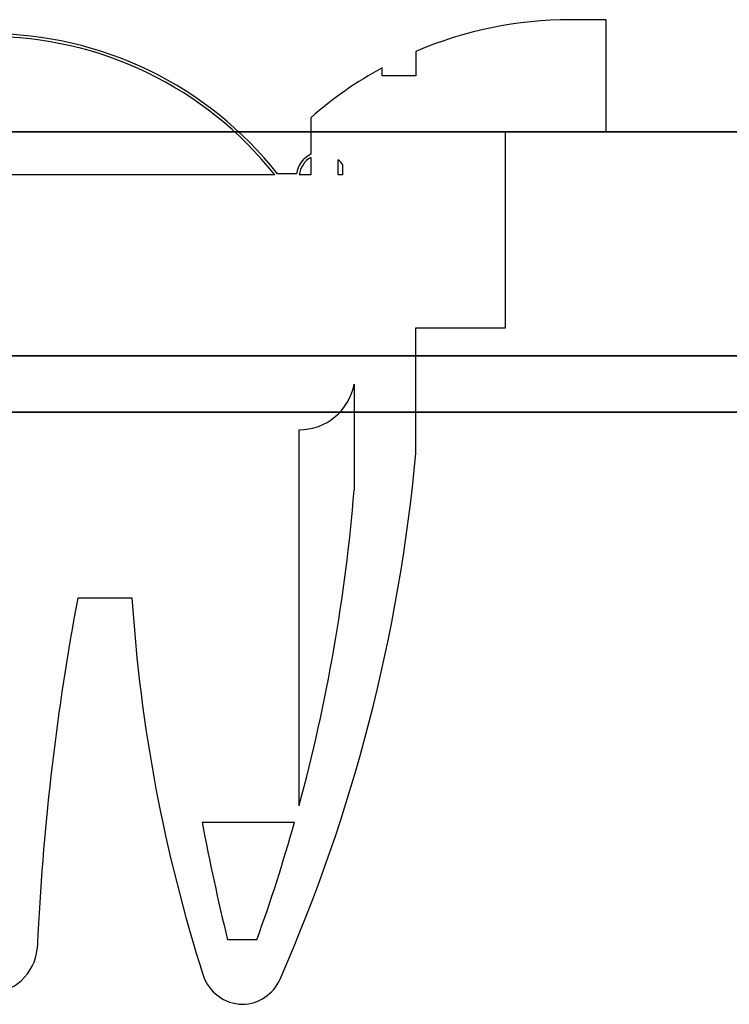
# Model space of a CAD drawing. Header units: millimetres. Extents: x -52 to 139, y -34 to 1.
# Tile 7 of 14: x 1 to 26, y -34 to 1. Entities that reach past the tile are written whole.
import ezdxf

# ---------------------------------------------------------------- set-up
doc = ezdxf.new("R2010")
doc.units = ezdxf.units.MM
doc.header["$MEASUREMENT"] = 0
for name, color, linetype in [('CFCOMBO-Mounting templates v7_Sketch1', 7, 'Continuous'), ('CFCOMBO-Mounting templates v7_Sketch10', 7, 'Continuous'), ('CFCOMBO-Mounting templates v7_Sketch11', 7, 'Continuous'), ('CFCOMBO-Mounting templates v7_Sketch12', 7, 'Continuous'), ('CFCOMBO-Mounting templates v7_Sketch13', 7, 'Continuous'), ('CFCOMBO-Mounting templates v7_Sketch14', 7, 'Continuous'), ('CFCOMBO-Mounting templates v7_Sketch15', 7, 'Continuous'), ('CFCOMBO-Mounting templates v7_Sketch16', 7, 'Continuous'), ('CFCOMBO-Mounting templates v7_Sketch17', 7, 'Continuous'), ('CFCOMBO-Mounting templates v7_Sketch18', 7, 'Continuous'), ('CFCOMBO-Mounting templates v7_Sketch19', 7, 'Continuous'), ('CFCOMBO-Mounting templates v7_Sketch2', 7, 'Continuous'), ('CFCOMBO-Mounting templates v7_Sketch20', 7, 'Continuous'), ('CFCOMBO-Mounting templates v7_Sketch22', 7, 'Continuous'), ('CFCOMBO-Mounting templates v7_Sketch28', 7, 'Continuous'), ('CFCOMBO-Mounting templates v7_Sketch3', 7, 'Continuous'), ('CFCOMBO-Mounting templates v7_Sketch4', 7, 'Continuous'), ('CFCOMBO-Mounting templates v7_Sketch7', 7, 'Continuous'), ('CFCOMBO-Mounting templates v7_Sketch8', 7, 'Continuous'), ('CFCOMBO-Mounting templates v7_Sketch9', 7, 'Continuous')]:
    doc.layers.add(name, color=color, linetype=linetype)

msp = doc.modelspace()

# ---------------------------------------------------------------- linework, layer by layer
at = {"layer": 'CFCOMBO-Mounting templates v7_Sketch1'}
for p, q in [((22.041, 1), (20.76, 1)), ((22.041, -3), (22.041, 1)), ((15.25, -0.13), (15.25, -1)), ((14.05, -1), (14.05, -0.713)), ((15.25, -1), (14.05, -1)), ((11.5, -2.5), (11.5, -3.799)), ((18.45, -10), (18.45, -3)), ((18.45, -3), (22.041, -3)), ((11.5, -3.912), (11.5, -4.535)), ((12.48, -4.535), (12.48, -4)), ((12.624, -4.159), (12.624, -4.535)), ((10.212, -4.535), (-10.212, -4.535)), ((10.99, -4.5), (10.311, -4.5)), ((11.5, -4.535), (11.086, -4.535)), ((12.624, -4.535), (12.48, -4.535)), ((15.25, -14.472), (15.25, -10)), ((15.25, -10), (18.45, -10)), ((13.046, -12), (13.046, -15.787)), ((11.08, -27.048), (11.08, -13.635)), ((3.18, -19.635), (5.115, -19.635)), ((7.616, -27.635), (10.918, -27.635)), ((1.759, -31.635), (1.76, -31.635)), ((1.76, -31.635), (1.76, -31.627)), ((9.573, -31.833), (8.526, -31.833))]:
    msp.add_line(p, q, dxfattribs=at)
for centre, radius, start, end in [((20.76, -13), 14, 90, 113.1775), ((0, -12.632), 13.132, 38.2613, 141.7387), ((0, -12.632), 13.032, 38.4102, 141.5898), ((20.76, -13), 14, 118.6394, 131.4096), ((11.928, -4.646), 0.949, 116.8147, 171.1583), ((11.928, -4.646), 0.849, 120.2793, 172.5208), ((11.928, -4.646), 0.849, 34.9994, 49.5053), ((11.08, -11.635), 2, 270, 349.4952), ((-44.97, -8.923), 60.475, 336.29464, 354.73515), ((-49.005, -10.753), 62.255, 344.82643, 355.36149), ((91.508, -36.176), 89.864, 169.39365, 177.09854), ((61.123, -16.029), 56.123, 183.6839, 197.6973), ((99.543, -9.902), 93.621, 190.91853, 193.54748), ((-49.005, -10.753), 62.255, 340.20767, 344.26533), ((91.508, -36.176), 89.864, 177.1039, 177.43323), ((0, -31.994), 1.742, 185.1949, 354.8051), ((9.084, -32.633), 1.5, 197.7357, 268.9535), ((9.029, -32.633), 1.5, 271.0465, 336.2946)]:
    msp.add_arc(centre, radius, start, end, dxfattribs=at)
at = {"layer": 'CFCOMBO-Mounting templates v7_Sketch10'}
for p, q in [((1.168, -11, -16.709), (1.308, -11, -18.704)), ((1.308, -11, 18.704), (1.168, -11, 16.709)), ((16.709, -11, 1.168), (18.704, -11, 1.308)), ((18.704, -11, -1.308), (16.709, -11, -1.168)), ((22.141, -11, -18.162), (22.041, -11, -18.162)), ((22.041, -11, 18.162), (22.141, -11, 18.162))]:
    msp.add_line(p, q, dxfattribs=at)
at = {"layer": 'CFCOMBO-Mounting templates v7_Sketch10', "extrusion": (0, 1, 0)}
for centre, radius, start, end in [((0, 0, -11), 28.5, 220.904, 139.096), ((0, 0, -11), 16.75, 184, 266), ((0, 0, -11), 16.75, 94, 176), ((0, 0, -11), 18.75, 184, 266), ((0, 0, -11), 18.75, 94, 176), ((-22.041, 18.662, -11), 0.5, 270, 0), ((-22.041, -18.662, -11), 0.5, 360, 90), ((-22.141, 18.662, -11), 0.5, 183.3792, 270), ((-22.141, -18.662, -11), 0.5, 90, 176.6208), ((-68.5, 0, -11), 49.5, 22.1113, 337.8887)]:
    msp.add_arc(centre, radius, start, end, dxfattribs=at)
at = {"layer": 'CFCOMBO-Mounting templates v7_Sketch11'}
for p, q in [((1.308, -11, 18.704), (1.168, -11, 16.709)), ((1.168, -11, -16.709), (1.308, -11, -18.704)), ((18.704, -11, -1.308), (16.709, -11, -1.168)), ((16.709, -11, 1.168), (18.704, -11, 1.308)), ((22.041, -11, 18.162), (22.141, -11, 18.162)), ((22.141, -11, -18.162), (22.041, -11, -18.162))]:
    msp.add_line(p, q, dxfattribs=at)
at = {"layer": 'CFCOMBO-Mounting templates v7_Sketch11', "extrusion": (0, 1, 0)}
for centre, radius, start, end in [((0, 0, -11), 28.5, 220.904, 139.096), ((0, 0, -11), 16.75, 184, 266), ((0, 0, -11), 16.75, 94, 176), ((0, 0, -11), 18.75, 184, 266), ((0, 0, -11), 18.75, 94, 176), ((-22.041, -18.662, -11), 0.5, 360, 90), ((-22.041, 18.662, -11), 0.5, 270, 0), ((-22.141, 18.662, -11), 0.5, 183.3792, 270), ((-22.141, -18.662, -11), 0.5, 90, 176.6208), ((-68.5, 0, -11), 49.5, 22.1113, 337.8887)]:
    msp.add_arc(centre, radius, start, end, dxfattribs=at)
at = {"layer": 'CFCOMBO-Mounting templates v7_Sketch11'}
for points in [[(2.888, -11, -16.499), (2.764, -11, -16.553), (2.526, -11, -16.66), (2.201, -11, -16.816), (1.833, -11, -17.018), (1.491, -11, -17.257), (1.277, -11, -17.483), (1.202, -11, -17.694), (1.272, -11, -17.889), (1.483, -11, -18.069), (1.824, -11, -18.235), (2.194, -11, -18.358), (2.522, -11, -18.444), (2.762, -11, -18.499), (2.888, -11, -18.526)], [(2.884, -11, 18.527), (2.758, -11, 18.5), (2.518, -11, 18.444), (2.191, -11, 18.358), (1.823, -11, 18.235), (1.482, -11, 18.069), (1.272, -11, 17.889), (1.202, -11, 17.694), (1.277, -11, 17.483), (1.49, -11, 17.257), (1.832, -11, 17.018), (2.198, -11, 16.817), (2.522, -11, 16.66), (2.76, -11, 16.554), (2.884, -11, 16.5)], [(16.545, -11, 2.612), (16.596, -11, 2.508), (16.696, -11, 2.31), (16.844, -11, 2.039), (17.036, -11, 1.733), (17.266, -11, 1.449), (17.485, -11, 1.27), (17.694, -11, 1.208), (17.89, -11, 1.266), (18.075, -11, 1.442), (18.25, -11, 1.726), (18.381, -11, 2.034), (18.476, -11, 2.307), (18.537, -11, 2.507), (18.567, -11, 2.612)], [(16.56, -11, -2.512), (16.61, -11, -2.416), (16.708, -11, -2.232), (16.853, -11, -1.981), (17.042, -11, -1.697), (17.269, -11, -1.433), (17.486, -11, -1.268), (17.694, -11, -1.21), (17.891, -11, -1.264), (18.077, -11, -1.427), (18.254, -11, -1.691), (18.389, -11, -1.976), (18.486, -11, -2.229), (18.55, -11, -2.415), (18.581, -11, -2.512)]]:
    msp.add_open_spline(points, degree=5, dxfattribs=at)
at = {"layer": 'CFCOMBO-Mounting templates v7_Sketch12'}
for p, q in [((1.239, -11, 17.72), (1.238, -11, 17.707)), ((1.238, -11, -17.707), (1.239, -11, -17.72)), ((2.884, -11, 16.5), (2.884, -11, 18.527)), ((2.888, -11, -16.499), (2.888, -11, -18.526)), ((16.545, -11, 2.612), (18.567, -11, 2.612)), ((16.56, -11, -2.512), (18.581, -11, -2.512)), ((17.707, -11, 1.238), (17.729, -11, 1.24)), ((17.733, -11, -1.24), (17.707, -11, -1.238)), ((22.141, -11, -18.162), (22.041, -11, -18.162)), ((22.041, -11, 18.162), (22.141, -11, 18.162))]:
    msp.add_line(p, q, dxfattribs=at)
at = {"layer": 'CFCOMBO-Mounting templates v7_Sketch12', "extrusion": (0, 1, 0)}
for centre, radius, start, end in [((0, 0, -11), 28.5, 220.904, 139.096), ((0, 0, -11), 18.75, 98.8479, 171.9938), ((0, 0, -11), 16.75, 99.9145, 171.0304), ((0, 0, -11), 16.75, 188.6267, 260.0705), ((0, 0, -11), 18.75, 187.7006, 261.1387), ((-22.041, 18.662, -11), 0.5, 270, 0), ((-22.041, -18.662, -11), 0.5, 360, 90), ((-22.141, -18.662, -11), 0.5, 90, 176.6208), ((-22.141, 18.662, -11), 0.5, 183.3792, 270), ((-68.5, 0, -11), 49.5, 22.1113, 337.8887)]:
    msp.add_arc(centre, radius, start, end, dxfattribs=at)
at = {"layer": 'CFCOMBO-Mounting templates v7_Sketch12'}
for points, knots in [([(1.238, -11, 17.707), (1.238, -11, 17.703), (1.237, -11, 17.66), (1.25, -11, 17.574), (1.316, -11, 17.442), (1.49, -11, 17.257), (1.832, -11, 17.018), (2.198, -11, 16.817), (2.522, -11, 16.66), (2.76, -11, 16.554), (2.884, -11, 16.5)], [0.4916878, 0.4916878, 0.4916878, 0.4916878, 0.4916878, 0.4916878, 0.5, 0.6, 0.7, 0.8, 0.9, 1, 1, 1, 1, 1, 1]), ([(2.888, -11, -16.499), (2.764, -11, -16.553), (2.526, -11, -16.66), (2.201, -11, -16.816), (1.833, -11, -17.018), (1.491, -11, -17.257), (1.316, -11, -17.442), (1.25, -11, -17.574), (1.237, -11, -17.66), (1.238, -11, -17.703), (1.238, -11, -17.707)], [0, 0, 0, 0, 0, 0, 0.1, 0.2, 0.3, 0.4, 0.5, 0.5083168, 0.5083168, 0.5083168, 0.5083168, 0.5083168, 0.5083168]), ([(2.884, -11, 18.527), (2.758, -11, 18.5), (2.518, -11, 18.444), (2.191, -11, 18.358), (1.823, -11, 18.235), (1.492, -11, 18.074), (1.326, -11, 17.936), (1.261, -11, 17.827), (1.242, -11, 17.754), (1.239, -11, 17.72)], [0, 0, 0, 0, 0, 0, 0.1, 0.2, 0.3, 0.4, 0.4852091, 0.4852091, 0.4852091, 0.4852091, 0.4852091, 0.4852091]), ([(1.239, -11, -17.72), (1.242, -11, -17.754), (1.261, -11, -17.827), (1.327, -11, -17.936), (1.493, -11, -18.074), (1.824, -11, -18.235), (2.194, -11, -18.358), (2.522, -11, -18.444), (2.762, -11, -18.499), (2.888, -11, -18.526)], [0.5147373, 0.5147373, 0.5147373, 0.5147373, 0.5147373, 0.5147373, 0.6, 0.7, 0.8, 0.9, 1, 1, 1, 1, 1, 1]), ([(16.545, -11, 2.612), (16.596, -11, 2.508), (16.696, -11, 2.31), (16.844, -11, 2.039), (17.036, -11, 1.733), (17.266, -11, 1.449), (17.445, -11, 1.303), (17.575, -11, 1.248), (17.66, -11, 1.237), (17.704, -11, 1.238), (17.707, -11, 1.238)], [0, 0, 0, 0, 0, 0, 0.1, 0.2, 0.3, 0.4, 0.5, 0.5079241, 0.5079241, 0.5079241, 0.5079241, 0.5079241, 0.5079241]), ([(16.56, -11, -2.512), (16.61, -11, -2.416), (16.708, -11, -2.232), (16.853, -11, -1.981), (17.042, -11, -1.697), (17.269, -11, -1.433), (17.446, -11, -1.299), (17.575, -11, -1.248), (17.66, -11, -1.237), (17.704, -11, -1.238), (17.707, -11, -1.238)], [0, 0, 0, 0, 0, 0, 0.1, 0.2, 0.3, 0.4, 0.5, 0.5077266, 0.5077266, 0.5077266, 0.5077266, 0.5077266, 0.5077266]), ([(17.729, -11, 1.24), (17.761, -11, 1.243), (17.833, -11, 1.259), (17.941, -11, 1.315), (18.082, -11, 1.453), (18.25, -11, 1.726), (18.381, -11, 2.034), (18.476, -11, 2.307), (18.537, -11, 2.507), (18.567, -11, 2.612)], [0.5188713, 0.5188713, 0.5188713, 0.5188713, 0.5188713, 0.5188713, 0.6, 0.7, 0.8, 0.9, 1, 1, 1, 1, 1, 1]), ([(17.733, -11, -1.24), (17.765, -11, -1.243), (17.836, -11, -1.259), (17.944, -11, -1.311), (18.085, -11, -1.438), (18.254, -11, -1.691), (18.389, -11, -1.976), (18.486, -11, -2.229), (18.55, -11, -2.415), (18.581, -11, -2.512)], [0.5207983, 0.5207983, 0.5207983, 0.5207983, 0.5207983, 0.5207983, 0.6, 0.7, 0.8, 0.9, 1, 1, 1, 1, 1, 1])]:
    msp.add_open_spline(points, degree=5, knots=knots, dxfattribs=at)
at = {"layer": 'CFCOMBO-Mounting templates v7_Sketch13'}
msp.add_line((22.141, -3, 18.662), (22.041, -3, 18.662), dxfattribs=at)
at = {"layer": 'CFCOMBO-Mounting templates v7_Sketch13', "extrusion": (0, 1, 0)}
for centre, radius, start, end in [((0, 0, -3), 29, 0.9879, 139.096), ((0, 0, -3), 49, 91.1577, 109.0696), ((-68.5, 0, -3), 70, 41.42091, 89.18683), ((-21.541, 18.662, -3), 0.5, 139.096, 180), ((-22.641, 18.632, -3), 0.5, 3.3792, 22.1113), ((-68.5, 0, -3), 50, 22.1113, 179.427)]:
    msp.add_arc(centre, radius, start, end, dxfattribs=at)
at = {"layer": 'CFCOMBO-Mounting templates v7_Sketch14'}
for p, q in [((22.141, -13, -18.662), (22.041, -13, -18.662)), ((22.041, -13, 18.662), (22.141, -13, 18.662))]:
    msp.add_line(p, q, dxfattribs=at)
at = {"layer": 'CFCOMBO-Mounting templates v7_Sketch14', "extrusion": (0, -1, 0)}
for centre, radius, start, end in [((0, 0, 13), 29.75, 42.5667, 317.4333), ((0, 0, 13), 29, 40.904, 319.096), ((0, 0, 13), 49, 271.1558, 289.0696), ((0, 0, 13), 49, 70.9304, 88.8423), ((68.5, 0, 13), 70, 221.42091, 269.18464), ((68.5, 0, 13), 70, 90.81317, 138.57909), ((68.5, 0, 13), 50.75, 203.362, 156.638), ((21.541, -18.662, 13), 0.5, 319.096, 0), ((21.541, 18.662, 13), 0.5, 0, 40.904), ((22.641, 18.632, 13), 0.5, 157.8887, 176.6208), ((22.641, -18.632, 13), 0.5, 183.3792, 202.1113), ((68.5, 0, 13), 50, 202.1113, 157.8887)]:
    msp.add_arc(centre, radius, start, end, dxfattribs=at)
at = {"layer": 'CFCOMBO-Mounting templates v7_Sketch15'}
for p, q in [((2.884, -13, 16.5), (2.884, -13, 18.527)), ((2.888, -13, -18.526), (2.888, -13, -16.499)), ((18.567, -13, 2.612), (16.545, -13, 2.612)), ((16.56, -13, -2.512), (18.581, -13, -2.512)), ((22.041, -13, -18.162), (22.141, -13, -18.162)), ((22.141, -13, 18.162), (22.041, -13, 18.162))]:
    msp.add_line(p, q, dxfattribs=at)
at = {"layer": 'CFCOMBO-Mounting templates v7_Sketch15', "extrusion": (0, -1, 0)}
for centre, radius, start, end in [((0, 0, 13), 29.25, 41.034, 318.966), ((0, 0, 13), 28.5, 40.904, 319.096), ((0, 0, 13), 16.75, 8.9696, 80.0855), ((0, 0, 13), 18.75, 8.0062, 81.1521), ((0, 0, 13), 18.75, 278.8613, 352.2994), ((0, 0, 13), 16.75, 279.9295, 351.3733), ((22.041, 18.662, 13), 0.5, 180, 270), ((22.041, -18.662, 13), 0.5, 90, 180), ((68.5, 0, 13), 50.25, 202.4667, 157.5333), ((22.141, 18.662, 13), 0.5, 270, 356.6208), ((22.141, -18.662, 13), 0.5, 3.3792, 90), ((68.5, 0, 13), 49.5, 202.1113, 157.8887)]:
    msp.add_arc(centre, radius, start, end, dxfattribs=at)
at = {"layer": 'CFCOMBO-Mounting templates v7_Sketch16'}
for p, q in [((2.613, -3, -41.525), (2.476, -3, -45.479)), ((2.476, -3, -45.479), (3.703, -3, -45.522)), ((2.849, -3, -38.244), (2.814, -3, -39.273)), ((3.954, -3, -38.282), (2.849, -3, -38.244)), ((3.703, -3, -45.522), (3.954, -3, -38.282)), ((4.881, -3, -42.225), (10.255, -3, -41.672)), ((6.277, -3, -43.062), (5.031, -3, -43.348)), ((10.537, -3, -38.041), (11.862, -3, -37.856)), ((12.969, -3, -41.122), (11.856, -3, -41.912))]:
    msp.add_line(p, q, dxfattribs=at)
at = {"layer": 'CFCOMBO-Mounting templates v7_Sketch16', "extrusion": (0, 1, 0)}
for centre, radius, start, end in [((0, 0, -3), 29.75, 222.5667, 359.037), ((0, 0, -3), 49, 250.9304, 268.8442), ((-68.5, 0, -3), 70, 270.81536, 318.57909), ((-68.5, 0, -3), 50.75, 180.5645, 336.638)]:
    msp.add_arc(centre, radius, start, end, dxfattribs=at)
at = {"layer": 'CFCOMBO-Mounting templates v7_Sketch16'}
for points, knots in [([(2.814, -3, -39.273), (2.527, -3, -38.915), (1.944, -3, -38.188), (1.02, -3, -38.063), (0.551, -3, -38)], [0, 0, 0, 0, 0.1324024, 0.2687241, 0.2687241, 0.2687241, 0.2687241]), ([(0.773, -3, -39.073), (1.024, -3, -39.101), (1.52, -3, -39.158), (1.914, -3, -39.465), (2.109, -3, -39.617)], [0, 0, 0, 0, 0.0741258, 0.1467875, 0.1467875, 0.1467875, 0.1467875]), ([(2.109, -3, -39.617), (2.266, -3, -39.856), (2.643, -3, -40.428), (2.624, -3, -41.121), (2.613, -3, -41.525)], [0, 0, 0, 0, 0.0838351, 0.2015142, 0.2015142, 0.2015142, 0.2015142]), ([(5.472, -3, -39.037), (5.245, -3, -39.446), (4.751, -3, -40.334), (4.81, -3, -41.352), (4.841, -3, -41.9)], [0, 0, 0, 0, 0.1376172, 0.2985493, 0.2985493, 0.2985493, 0.2985493]), ([(4.841, -3, -41.9), (4.846, -3, -41.945), (4.858, -3, -42.054), (4.873, -3, -42.162), (4.881, -3, -42.225)], [0, 0, 0, 0, 0.01364362, 0.03275006, 0.03275006, 0.03275006, 0.03275006]), ([(5.031, -3, -43.348), (5.183, -3, -43.68), (5.475, -3, -44.324), (6.041, -3, -44.747), (6.314, -3, -44.951)], [0, 0, 0, 0, 0.1076167, 0.2082581, 0.2082581, 0.2082581, 0.2082581]), ([(7.733, -3, -37.811), (7.28, -3, -37.895), (6.393, -3, -38.061), (5.775, -3, -38.716), (5.472, -3, -39.037)], [0, 0, 0, 0, 0.134288, 0.2631666, 0.2631666, 0.2631666, 0.2631666]), ([(7.146, -3, -44.111), (6.978, -3, -43.982), (6.609, -3, -43.7), (6.394, -3, -43.287), (6.277, -3, -43.062)], [0, 0, 0, 0, 0.0628662, 0.137684, 0.137684, 0.137684, 0.137684]), ([(6.314, -3, -44.951), (6.631, -3, -45.098), (7.304, -3, -45.411), (8.047, -3, -45.371), (8.439, -3, -45.35)], [0, 0, 0, 0, 0.1032619, 0.2192207, 0.2192207, 0.2192207, 0.2192207]), ([(8.329, -3, -44.346), (8.115, -3, -44.355), (7.701, -3, -44.373), (7.327, -3, -44.196), (7.146, -3, -44.111)], [0, 0, 0, 0, 0.0632104, 0.1222394, 0.1222394, 0.1222394, 0.1222394]), ([(10.265, -3, -38.565), (9.894, -3, -38.307), (9.134, -3, -37.779), (8.207, -3, -37.8), (7.733, -3, -37.811)], [0, 0, 0, 0, 0.1319936, 0.2703988, 0.2703988, 0.2703988, 0.2703988]), ([(9.771, -3, -43.56), (9.575, -3, -43.766), (9.179, -3, -44.182), (8.614, -3, -44.291), (8.329, -3, -44.346)], [0, 0, 0, 0, 0.0831667, 0.1678841, 0.1678841, 0.1678841, 0.1678841]), ([(8.439, -3, -45.35), (8.928, -3, -45.266), (9.862, -3, -45.107), (10.528, -3, -44.437), (10.846, -3, -44.118)], [0, 0, 0, 0, 0.1445658, 0.2764541, 0.2764541, 0.2764541, 0.2764541]), ([(10.255, -3, -41.672), (10.257, -3, -42.038), (10.261, -3, -42.712), (9.925, -3, -43.294), (9.771, -3, -43.56)], [0, 0, 0, 0, 0.1073249, 0.1980193, 0.1980193, 0.1980193, 0.1980193]), ([(11.492, -3, -41.292), (11.409, -3, -40.737), (11.256, -3, -39.709), (10.578, -3, -38.926), (10.265, -3, -38.565)], [0, 0, 0, 0, 0.1640434, 0.3044959, 0.3044959, 0.3044959, 0.3044959]), ([(11.089, -3, -35.522), (10.897, -3, -35.905), (10.501, -3, -36.697), (10.524, -3, -37.583), (10.537, -3, -38.041)], [0, 0, 0, 0, 0.1264242, 0.2614324, 0.2614324, 0.2614324, 0.2614324]), ([(10.846, -3, -44.118), (11.077, -3, -43.714), (11.577, -3, -42.841), (11.521, -3, -41.833), (11.492, -3, -41.292)], [0, 0, 0, 0, 0.1367557, 0.295447, 0.295447, 0.295447, 0.295447]), ([(13.165, -3, -33.897), (12.734, -3, -34.092), (11.909, -3, -34.465), (11.354, -3, -35.18), (11.089, -3, -35.522)], [0, 0, 0, 0, 0.1394452, 0.2672642, 0.2672642, 0.2672642, 0.2672642]), ([(11.862, -3, -37.856), (11.853, -3, -37.505), (11.835, -3, -36.86), (12.105, -3, -36.276), (12.229, -3, -36.009)], [0, 0, 0, 0, 0.1034933, 0.1905491, 0.1905491, 0.1905491, 0.1905491]), ([(11.856, -3, -41.912), (12.183, -3, -42.324), (12.804, -3, -43.106), (13.718, -3, -43.501), (14.151, -3, -43.688)], [0, 0, 0, 0, 0.1550274, 0.2942669, 0.2942669, 0.2942669, 0.2942669]), ([(12.229, -3, -36.009), (12.402, -3, -35.786), (12.769, -3, -35.315), (13.314, -3, -35.071), (13.6, -3, -34.943)], [0, 0, 0, 0, 0.0835093, 0.1760963, 0.1760963, 0.1760963, 0.1760963]), ([(14.63, -3, -42.518), (14.316, -3, -42.369), (13.643, -3, -42.05), (13.203, -3, -41.445), (12.969, -3, -41.122)], [0, 0, 0, 0, 0.1025648, 0.2201564, 0.2201564, 0.2201564, 0.2201564]), ([(15.644, -3, -33.582), (15.227, -3, -33.555), (14.38, -3, -33.501), (13.574, -3, -33.764), (13.165, -3, -33.897)], [0, 0, 0, 0, 0.124249, 0.2519346, 0.2519346, 0.2519346, 0.2519346]), ([(13.6, -3, -34.943), (13.943, -3, -34.829), (14.596, -3, -34.612), (15.275, -3, -34.713), (15.597, -3, -34.761)], [0, 0, 0, 0, 0.1067129, 0.2029751, 0.2029751, 0.2029751, 0.2029751]), ([(14.151, -3, -43.688), (14.604, -3, -43.78), (15.541, -3, -43.971), (16.453, -3, -43.68), (16.925, -3, -43.53)], [0, 0, 0, 0, 0.13622, 0.2819847, 0.2819847, 0.2819847, 0.2819847]), ([(16.617, -3, -42.435), (16.28, -3, -42.541), (15.624, -3, -42.746), (14.955, -3, -42.593), (14.63, -3, -42.518)], [0, 0, 0, 0, 0.1039043, 0.202094, 0.202094, 0.202094, 0.202094]), ([(15.597, -3, -34.761), (15.892, -3, -34.862), (16.49, -3, -35.066), (16.927, -3, -35.521), (17.148, -3, -35.75)], [0, 0, 0, 0, 0.0923715, 0.186372, 0.186372, 0.186372, 0.186372]), ([(17.867, -3, -34.615), (17.532, -3, -34.355), (16.87, -3, -33.841), (16.05, -3, -33.668), (15.644, -3, -33.582)], [0, 0, 0, 0, 0.1252889, 0.2479393, 0.2479393, 0.2479393, 0.2479393]), ([(18.03, -3, -41.382), (17.831, -3, -41.606), (17.433, -3, -42.055), (16.889, -3, -42.308), (16.617, -3, -42.435)], [0, 0, 0, 0, 0.088986, 0.1779329, 0.1779329, 0.1779329, 0.1779329]), ([(16.925, -3, -43.53), (17.383, -3, -43.333), (18.234, -3, -42.967), (18.853, -3, -42.282), (19.139, -3, -41.965)], [0, 0, 0, 0, 0.1474932, 0.2739191, 0.2739191, 0.2739191, 0.2739191]), ([(17.148, -3, -35.75), (17.346, -3, -36.009), (17.744, -3, -36.527), (18.004, -3, -37.127), (18.135, -3, -37.427)], [0, 0, 0, 0, 0.0974445, 0.1952187, 0.1952187, 0.1952187, 0.1952187]), ([(19.409, -3, -36.94), (19.212, -3, -36.486), (18.834, -3, -35.619), (18.179, -3, -34.939), (17.867, -3, -34.615)], [0, 0, 0, 0, 0.1469906, 0.2809691, 0.2809691, 0.2809691, 0.2809691]), ([(18.594, -3, -39.638), (18.573, -3, -39.962), (18.532, -3, -40.591), (18.194, -3, -41.124), (18.03, -3, -41.382)], [0, 0, 0, 0, 0.095744, 0.1859267, 0.1859267, 0.1859267, 0.1859267]), ([(18.135, -3, -37.427), (18.269, -3, -37.805), (18.523, -3, -38.522), (18.571, -3, -39.28), (18.594, -3, -39.638)], [0, 0, 0, 0, 0.1198187, 0.2267741, 0.2267741, 0.2267741, 0.2267741]), ([(19.139, -3, -41.965), (19.346, -3, -41.616), (19.775, -3, -40.896), (19.848, -3, -40.061), (19.886, -3, -39.63)], [0, 0, 0, 0, 0.1201961, 0.248019, 0.248019, 0.248019, 0.248019]), ([(19.886, -3, -39.63), (19.875, -3, -39.176), (19.853, -3, -38.255), (19.559, -3, -37.382), (19.409, -3, -36.94)], [0, 0, 0, 0, 0.1353703, 0.2746415, 0.2746415, 0.2746415, 0.2746415])]:
    msp.add_open_spline(points, degree=3, knots=knots, dxfattribs=at)
at = {"layer": 'CFCOMBO-Mounting templates v7_Sketch17'}
for p, q in [((0.964, -3, 42.085), (8.257, -3, 42.08)), ((3.49, -3, 40.801), (0.964, -3, 40.801)), ((3.386, -3, 31.743), (3.113, -3, 31.743)), ((3.113, -3, 31.743), (4.042, -3, 33.476)), ((4.157, -3, 33.197), (3.386, -3, 31.743)), ((4.829, -3, 34.859), (3.49, -3, 34.859)), ((3.49, -3, 34.859), (3.49, -3, 40.801)), ((4.042, -3, 33.476), (4.272, -3, 33.476)), ((4.928, -3, 31.743), (4.157, -3, 33.197)), ((4.272, -3, 33.476), (5.201, -3, 31.743)), ((7.568, -3, 40.795), (4.829, -3, 40.795)), ((4.829, -3, 40.795), (4.829, -3, 34.859)), ((5.201, -3, 31.743), (4.928, -3, 31.743)), ((9.957, -3, 37.8), (7.568, -3, 40.795)), ((8.257, -3, 42.08), (10.629, -3, 39.095)), ((11.29, -3, 34.853), (9.951, -3, 34.853)), ((9.951, -3, 34.853), (9.957, -3, 37.8)), ((10.629, -3, 39.095), (12.963, -3, 42.074)), ((11.296, -3, 37.8), (11.29, -3, 34.853)), ((14.723, -3, 42.069), (11.296, -3, 37.8)), ((12.274, -3, 34.864), (15.593, -3, 42.085)), ((13.761, -3, 34.864), (12.274, -3, 34.864)), ((12.963, -3, 42.074), (14.723, -3, 42.069)), ((16.123, -3, 40.041), (13.761, -3, 34.864)), ((15.593, -3, 42.085), (16.653, -3, 42.085)), ((18.484, -3, 34.864), (16.123, -3, 40.041)), ((16.653, -3, 42.085), (19.971, -3, 34.864)), ((19.971, -3, 34.864), (18.484, -3, 34.864)), ((22.95, -3, 36.122), (25.028, -3, 36.122)), ((22.961, -3, 42.058), (26.367, -3, 42.058)), ((26.367, -3, 34.837), (23.027, -3, 34.837)), ((25.028, -3, 40.773), (23.043, -3, 40.773)), ((25.028, -3, 36.122), (25.028, -3, 40.773)), ((26.367, -3, 42.058), (26.367, -3, 34.837))]:
    msp.add_line(p, q, dxfattribs=at)
at = {"layer": 'CFCOMBO-Mounting templates v7_Sketch17', "extrusion": (0, 1, 0)}
for centre, radius, start, end in [((0, 0, -3), 29.75, 0.963, 137.4333), ((0, 0, -3), 49, 91.1577, 109.0696), ((-68.5, 0, -3), 70, 41.42091, 89.18683), ((-68.5, 0, -3), 50.75, 23.362, 179.4355)]:
    msp.add_arc(centre, radius, start, end, dxfattribs=at)
at = {"layer": 'CFCOMBO-Mounting templates v7_Sketch17'}
for points in [[(19.671, -3, 38.445), (19.676, -3, 41.588), (21.731, -3, 42.058), (22.961, -3, 42.058)], [(23.027, -3, 34.837), (20.928, -3, 34.837), (19.671, -3, 36.187), (19.671, -3, 38.445)], [(23.043, -3, 40.773), (21.655, -3, 40.773), (21.01, -3, 40.035), (21.01, -3, 38.45)], [(21.01, -3, 38.45), (21.015, -3, 36.903), (21.666, -3, 36.122), (22.95, -3, 36.122)]]:
    msp.add_open_spline(points, degree=3, dxfattribs=at)
at = {"layer": 'CFCOMBO-Mounting templates v7_Sketch18'}
for p, q in [((2.884, -11, 18.527), (2.884, -11, 16.5)), ((2.888, -11, -16.499), (2.888, -11, -18.526)), ((16.545, -11, 2.612), (18.567, -11, 2.612)), ((18.581, -11, -2.512), (16.56, -11, -2.512))]:
    msp.add_line(p, q, dxfattribs=at)
at = {"layer": 'CFCOMBO-Mounting templates v7_Sketch18', "extrusion": (0, 1, 0)}
for centre, radius, start, end in [((0, 0, -11), 29.25, 221.034, 138.966), ((0, 0, -11), 16.75, 99.9145, 171.0304), ((0, 0, -11), 18.75, 98.8479, 171.9938), ((0, 0, -11), 16.75, 188.6267, 260.0705), ((0, 0, -11), 18.75, 187.7006, 261.1387), ((-68.5, 0, -11), 50.25, 22.4667, 337.5333)]:
    msp.add_arc(centre, radius, start, end, dxfattribs=at)
at = {"layer": 'CFCOMBO-Mounting templates v7_Sketch19'}
for p, q in [((2.884, -11, 18.527), (2.884, -11, 16.5)), ((2.888, -11, -16.499), (2.888, -11, -18.526)), ((16.545, -11, 2.612), (18.567, -11, 2.612)), ((18.581, -11, -2.512), (16.56, -11, -2.512))]:
    msp.add_line(p, q, dxfattribs=at)
at = {"layer": 'CFCOMBO-Mounting templates v7_Sketch19', "extrusion": (0, 1, 0)}
msp.add_circle((0, 0, -11), 1.5, dxfattribs=at)
for centre, radius, start, end in [((0, 0, -11), 29.25, 221.034, 138.966), ((0, 0, -11), 18.75, 98.8479, 171.9938), ((0, 0, -11), 16.75, 99.9145, 171.0304), ((0, 0, -11), 16.75, 188.6267, 260.0705), ((0, 0, -11), 18.75, 187.7006, 261.1387), ((-68.5, 0, -11), 50.25, 22.4667, 337.5333)]:
    msp.add_arc(centre, radius, start, end, dxfattribs=at)
at = {"layer": 'CFCOMBO-Mounting templates v7_Sketch2'}
for p, q in [((22.041, -3, -18.662), (22.141, -3, -18.662)), ((22.141, -3, 18.662), (22.041, -3, 18.662))]:
    msp.add_line(p, q, dxfattribs=at)
at = {"layer": 'CFCOMBO-Mounting templates v7_Sketch2', "extrusion": (0, -1, 0)}
for centre, radius in [((0, 0, 3), 18.45), ((17.678, 17.678, 3), 2.1), ((17.678, -17.678, 3), 2.1)]:
    msp.add_circle(centre, radius, dxfattribs=at)
for centre, radius, start, end in [((0, 0, 3), 49, 70.9304, 289.0696), ((0, 0, 3), 29, 40.904, 319.096), ((68.5, 0, 3), 70, 221.42091, 138.57909), ((21.541, 18.662, 3), 0.5, 0, 40.904), ((21.541, -18.662, 3), 0.5, 319.096, 0), ((22.641, -18.632, 3), 0.5, 183.3792, 202.1113), ((22.641, 18.632, 3), 0.5, 157.8887, 176.6208), ((68.5, 0, 3), 50, 202.1113, 157.8887)]:
    msp.add_arc(centre, radius, start, end, dxfattribs=at)
at = {"layer": 'CFCOMBO-Mounting templates v7_Sketch20'}
for p, q in [((-13.062, -11, 7.646), (23.849, -11, 7.91)), ((23.973, -11, -9.381), (-12.938, -11, -9.646)), ((2.884, -11, 18.527), (2.884, -11, 16.5)), ((2.888, -11, -16.499), (2.888, -11, -18.526)), ((16.545, -11, 2.612), (18.567, -11, 2.612)), ((18.581, -11, -2.512), (16.56, -11, -2.512)), ((23.849, -11, 7.91), (23.973, -11, -9.381))]:
    msp.add_line(p, q, dxfattribs=at)
at = {"layer": 'CFCOMBO-Mounting templates v7_Sketch20', "extrusion": (0, 1, 0)}
msp.add_circle((0, 0, -11), 1.5, dxfattribs=at)
for centre, radius, start, end in [((0, 0, -11), 29.25, 221.034, 138.966), ((0, 0, -11), 16.75, 99.9145, 171.0304), ((0, 0, -11), 18.75, 98.8479, 171.9938), ((0, 0, -11), 16.75, 188.6267, 260.0705), ((0, 0, -11), 18.75, 187.7006, 261.1387), ((-68.5, 0, -11), 50.25, 22.4667, 337.5333)]:
    msp.add_arc(centre, radius, start, end, dxfattribs=at)
at = {"layer": 'CFCOMBO-Mounting templates v7_Sketch20'}
for p in [(5.394, -11, 7.778), (5.518, -11, -9.513)]:
    msp.add_point(p, dxfattribs=at)
at = {"layer": 'CFCOMBO-Mounting templates v7_Sketch22'}
for p, q in [((2.884, -11, 18.527), (2.884, -11, 16.5)), ((2.888, -11, -16.499), (2.888, -11, -18.526)), ((16.545, -11, 2.612), (18.567, -11, 2.612)), ((18.581, -11, -2.512), (16.56, -11, -2.512))]:
    msp.add_line(p, q, dxfattribs=at)
at = {"layer": 'CFCOMBO-Mounting templates v7_Sketch22', "extrusion": (0, 1, 0)}
msp.add_circle((0, 0, -11), 1.5, dxfattribs=at)
for centre, radius, start, end in [((0, 0, -11), 29.25, 221.034, 138.966), ((0, 0, -11), 18.75, 98.8479, 171.9938), ((0, 0, -11), 16.75, 99.9145, 171.0304), ((0, 0, -11), 16.75, 188.6267, 260.0705), ((0, 0, -11), 18.75, 187.7006, 261.1387), ((-68.5, 0, -11), 50.25, 22.4667, 337.5333)]:
    msp.add_arc(centre, radius, start, end, dxfattribs=at)
at = {"layer": 'CFCOMBO-Mounting templates v7_Sketch28'}
for p, q in [((2.884, -11, 18.527), (2.884, -11, 16.5)), ((2.888, -11, -16.499), (2.888, -11, -18.526)), ((16.545, -11, 2.612), (18.567, -11, 2.612)), ((18.581, -11, -2.512), (16.56, -11, -2.512)), ((25.547, -11, 2.001), (29.538, -11, 1.722))]:
    msp.add_line(p, q, dxfattribs=at)
at = {"layer": 'CFCOMBO-Mounting templates v7_Sketch28', "extrusion": (0, 1, 0)}
msp.add_circle((0, 0, -11), 1.5, dxfattribs=at)
for centre, radius, start, end in [((0, 0, -11), 29.25, 221.034, 138.966), ((0, 0, -11), 16.75, 99.9145, 171.0304), ((0, 0, -11), 18.75, 98.8479, 171.9938), ((0, 0, -11), 16.75, 188.6267, 260.0705), ((0, 0, -11), 18.75, 187.7006, 261.1387), ((-68.5, 0, -11), 50.25, 22.4667, 337.5333), ((-68.5, 0, -11), 43, 2.6674, 87.3326)]:
    msp.add_arc(centre, radius, start, end, dxfattribs=at)
at = {"layer": 'CFCOMBO-Mounting templates v7_Sketch3'}
for p, q in [((22.141, -3, 18.662), (22.041, -3, 18.662)), ((22.041, -3, -18.662), (22.141, -3, -18.662)), ((22.041, -3, -18.162), (22.141, -3, -18.162)), ((22.141, -3, 18.162), (22.041, -3, 18.162))]:
    msp.add_line(p, q, dxfattribs=at)
at = {"layer": 'CFCOMBO-Mounting templates v7_Sketch3', "extrusion": (0, 1, 0)}
for centre, radius, start, end in [((0, 0, -3), 49, 250.9304, 109.0696), ((0, 0, -3), 29, 220.904, 139.096), ((0, 0, -3), 28.5, 220.904, 139.096), ((-68.5, 0, -3), 70, 41.42091, 318.57909), ((-22.041, -18.662, -3), 0.5, 360, 90), ((-22.041, 18.662, -3), 0.5, 270, 360), ((-21.541, 18.662, -3), 0.5, 139.096, 180), ((-21.541, -18.662, -3), 0.5, 180, 220.904), ((-22.641, -18.632, -3), 0.5, 337.8887, 356.6208), ((-22.641, 18.632, -3), 0.5, 3.3792, 22.1113), ((-22.141, 18.662, -3), 0.5, 183.3792, 270), ((-22.141, -18.662, -3), 0.5, 90, 176.6208), ((-68.5, 0, -3), 50, 22.1113, 337.8887), ((-68.5, 0, -3), 49.5, 22.1113, 337.8887)]:
    msp.add_arc(centre, radius, start, end, dxfattribs=at)
at = {"layer": 'CFCOMBO-Mounting templates v7_Sketch4'}
for p, q in [((22.141, -3, 18.662), (22.041, -3, 18.662)), ((22.041, -3, -18.662), (22.141, -3, -18.662))]:
    msp.add_line(p, q, dxfattribs=at)
at = {"layer": 'CFCOMBO-Mounting templates v7_Sketch4', "extrusion": (0, 1, 0)}
for centre, radius, start, end in [((0, 0, -3), 49, 250.9304, 109.0696), ((0, 0, -3), 29, 220.904, 139.096), ((-68.5, 0, -3), 70, 41.42091, 318.57909), ((-21.541, 18.662, -3), 0.5, 139.096, 180), ((-21.541, -18.662, -3), 0.5, 180, 220.904), ((-22.641, 18.632, -3), 0.5, 3.3792, 22.1113), ((-22.641, -18.632, -3), 0.5, 337.8887, 356.6208), ((-68.5, 0, -3), 50, 22.1113, 337.8887)]:
    msp.add_arc(centre, radius, start, end, dxfattribs=at)
at = {"layer": 'CFCOMBO-Mounting templates v7_Sketch7'}
msp.add_line((22.141, -3, 18.662), (22.041, -3, 18.662), dxfattribs=at)
at = {"layer": 'CFCOMBO-Mounting templates v7_Sketch7', "extrusion": (0, 1, 0)}
for centre, radius, start, end in [((0, 0, -3), 49, 0.5847, 109.0696), ((0, 0, -3), 29, 0.9879, 139.096), ((-68.5, 0, -3), 70, 41.42091, 179.59074), ((-21.541, 18.662, -3), 0.5, 139.096, 180), ((-22.641, 18.632, -3), 0.5, 3.3792, 22.1113), ((-68.5, 0, -3), 50, 22.1113, 179.427)]:
    msp.add_arc(centre, radius, start, end, dxfattribs=at)
at = {"layer": 'CFCOMBO-Mounting templates v7_Sketch8'}
msp.add_line((22.041, -3, -18.662), (22.141, -3, -18.662), dxfattribs=at)
at = {"layer": 'CFCOMBO-Mounting templates v7_Sketch8', "extrusion": (0, 1, 0)}
for centre, radius, start, end in [((0, 0, -3), 49, 250.9304, 359.4153), ((0, 0, -3), 29, 220.904, 359.0121), ((-68.5, 0, -3), 70, 180.40926, 318.57909), ((-21.541, -18.662, -3), 0.5, 180, 220.904), ((-22.641, -18.632, -3), 0.5, 337.8887, 356.6208), ((-68.5, 0, -3), 50, 180.573, 337.8887)]:
    msp.add_arc(centre, radius, start, end, dxfattribs=at)
at = {"layer": 'CFCOMBO-Mounting templates v7_Sketch9'}
for p, q in [((0, -11), (1.308, -11, 18.704)), ((0, -11), (18.704, -11, -1.308)), ((0, -11), (18.704, -11, 1.308)), ((0, -11), (1.308, -11, -18.704)), ((22.041, -11, 18.162), (22.141, -11, 18.162)), ((22.141, -11, -18.162), (22.041, -11, -18.162))]:
    msp.add_line(p, q, dxfattribs=at)
at = {"layer": 'CFCOMBO-Mounting templates v7_Sketch9', "extrusion": (0, 1, 0)}
for radius in [18.75, 16.75]:
    msp.add_circle((0, 0, -11), radius, dxfattribs=at)
for centre, radius, start, end in [((0, 0, -11), 28.5, 220.904, 139.096), ((-22.041, -18.662, -11), 0.5, 360, 90), ((-22.041, 18.662, -11), 0.5, 270, 0), ((-22.141, -18.662, -11), 0.5, 90, 176.6208), ((-22.141, 18.662, -11), 0.5, 183.3792, 270), ((-68.5, 0, -11), 49.5, 22.1113, 337.8887)]:
    msp.add_arc(centre, radius, start, end, dxfattribs=at)

doc.saveas('drawing.dxf')
